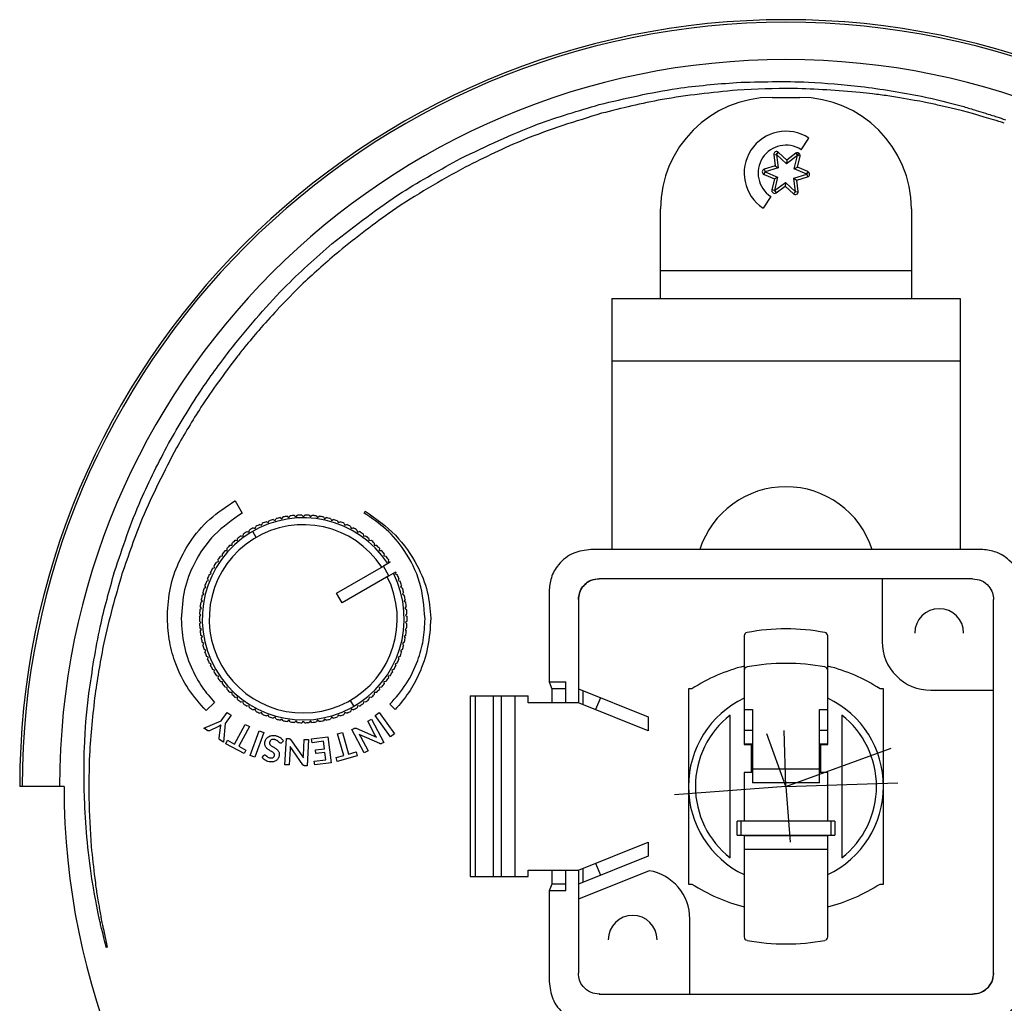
# Model space of a CAD drawing. Header units: millimetres. Extents: x 26 to 273, y 236 to 343.
# Tile 2 of 6: x 26 to 97, y 272 to 343. Entities that reach past the tile are written whole.
import ezdxf

# ---------------------------------------------------------------- set-up
doc = ezdxf.new("R2010")
doc.units = ezdxf.units.MM
doc.header["$PDSIZE"] = -1

msp = doc.modelspace()

# ---------------------------------------------------------------- linework, layer by layer
at = {"color": 7, "linetype": 'Continuous', "lineweight": 25}
for p, q in [((80.044, 337.282), (82.044, 337.282)), ((82.138, 333.531), (82.685, 334.368)), ((80.168, 333.171), (80.367, 333.195)), ((80.168, 333.171), (80.265, 332.366)), ((80.367, 333.195), (80.476, 333.363)), ((80.504, 333.341), (80.367, 333.195)), ((80.367, 333.195), (80.483, 332.223)), ((81.081, 332.525), (80.367, 333.195)), ((81.095, 332.786), (80.504, 333.341)), ((81.864, 333.112), (81.081, 332.525)), ((81.745, 333.273), (81.095, 332.786)), ((81.642, 332.159), (81.864, 333.112)), ((81.745, 333.273), (81.864, 333.112)), ((81.864, 333.112), (81.974, 333.28)), ((82.059, 333.067), (81.864, 333.112)), ((81.875, 332.277), (82.059, 333.067)), ((80.265, 332.366), (79.488, 332.131)), ((80.483, 332.223), (79.546, 331.939)), ((80.265, 332.366), (80.483, 332.223)), ((81.095, 332.786), (81.081, 332.525)), ((81.642, 332.159), (81.875, 332.277)), ((82.62, 331.958), (81.875, 332.277)), ((79.468, 331.755), (79.546, 331.939)), ((79.468, 331.755), (80.214, 331.436)), ((79.488, 332.131), (79.546, 331.939)), ((79.546, 331.939), (80.447, 331.554)), ((80.214, 331.436), (80.447, 331.554)), ((80.447, 331.554), (80.224, 330.601)), ((81.605, 331.49), (82.542, 331.774)), ((81.721, 330.518), (81.605, 331.49)), ((81.605, 331.49), (81.823, 331.348)), ((82.542, 331.774), (81.642, 332.159)), ((81.823, 331.348), (82.6, 331.583)), ((82.542, 331.774), (82.62, 331.958)), ((82.542, 331.774), (82.651, 331.942)), ((82.542, 331.774), (82.6, 331.583)), ((80.214, 331.436), (80.029, 330.647)), ((80.224, 330.601), (81.007, 331.188)), ((80.344, 330.441), (80.993, 330.927)), ((81.007, 331.188), (80.993, 330.927)), ((80.993, 330.927), (81.585, 330.372)), ((81.007, 331.188), (81.721, 330.518)), ((81.92, 330.542), (81.823, 331.348)), ((79.95, 330.182), (79.403, 329.345)), ((80.224, 330.601), (80.029, 330.647)), ((80.224, 330.601), (80.344, 330.441)), ((81.721, 330.518), (81.585, 330.372)), ((81.721, 330.518), (81.92, 330.542)), ((72.044, 322.857), (72.044, 329.282)), ((90.044, 329.282), (90.044, 322.857)), ((72.044, 324.857), (90.044, 324.857)), ((68.544, 322.857), (93.544, 322.857)), ((68.544, 322.857), (68.544, 304.857)), ((93.544, 322.857), (93.544, 304.857)), ((44.511, 322.031), (44.513, 322.029)), ((41.086, 319.08), (41.075, 319.088)), ((42.206, 319.382), (42.137, 319.297)), ((42.209, 319.385), (42.206, 319.382)), ((41.629, 318.656), (41.628, 318.657)), ((93.544, 318.357), (68.544, 318.357)), ((41.487, 308.333), (41.502, 308.341)), ((41.502, 308.341), (42.008, 307.467)), ((50.761, 307.471), (50.837, 307.604)), ((43.407, 306.587), (43.46, 306.725)), ((43.748, 306.841), (43.882, 306.779)), ((43.882, 306.779), (43.945, 306.913)), ((44.241, 307.009), (44.37, 306.937)), ((44.37, 306.937), (44.441, 307.067)), ((44.743, 307.142), (44.867, 307.062)), ((44.867, 307.062), (44.948, 307.185)), ((45.254, 307.24), (45.372, 307.151)), ((45.372, 307.151), (45.461, 307.269)), ((45.77, 307.301), (45.882, 307.204)), ((45.882, 307.204), (45.979, 307.316)), ((46.29, 307.327), (46.394, 307.222)), ((46.394, 307.222), (46.499, 307.327)), ((46.81, 307.316), (46.907, 307.205)), ((46.907, 307.205), (47.018, 307.302)), ((47.327, 307.269), (47.416, 307.151)), ((47.416, 307.151), (47.534, 307.24)), ((47.841, 307.186), (47.921, 307.062)), ((47.921, 307.062), (48.045, 307.143)), ((48.347, 307.067), (48.419, 306.938)), ((48.419, 306.938), (48.548, 307.01)), ((48.844, 306.914), (48.906, 306.78)), ((48.906, 306.78), (49.04, 306.842)), ((49.329, 306.726), (49.382, 306.588)), ((42.358, 306.139), (42.502, 306.105)), ((42.502, 306.105), (42.536, 306.249)), ((43.02, 305.722), (42.769, 306.155)), ((42.805, 306.405), (42.946, 306.362)), ((42.946, 306.362), (42.989, 306.503)), ((43.269, 306.64), (43.407, 306.587)), ((49.382, 306.588), (49.52, 306.641)), ((49.799, 306.505), (49.843, 306.363)), ((49.843, 306.363), (49.984, 306.407)), ((50.253, 306.251), (50.287, 306.107)), ((50.287, 306.107), (50.431, 306.14)), ((41.293, 305.16), (41.295, 305.308)), ((41.526, 305.516), (41.673, 305.503)), ((41.673, 305.503), (41.686, 305.65)), ((41.931, 305.842), (42.077, 305.819)), ((42.077, 305.819), (42.1, 305.965)), ((50.689, 305.966), (50.712, 305.821)), ((50.712, 305.821), (50.858, 305.844)), ((51.103, 305.652), (51.116, 305.505)), ((51.116, 305.505), (51.263, 305.518)), ((51.494, 305.31), (51.497, 305.162)), ((40.789, 304.783), (40.937, 304.791)), ((40.937, 304.791), (40.929, 304.938)), ((41.145, 305.162), (41.293, 305.16)), ((51.497, 305.162), (51.645, 305.165)), ((51.861, 304.941), (51.853, 304.793)), ((51.853, 304.793), (52.001, 304.786)), ((95.044, 304.857), (67.044, 304.857)), ((40.161, 303.955), (40.306, 303.983)), ((40.306, 303.983), (40.278, 304.128)), ((40.46, 304.38), (40.607, 304.398)), ((40.607, 304.398), (40.589, 304.545)), ((52.638, 303.945), (52.147, 303.661)), ((52.201, 304.547), (52.183, 304.401)), ((52.183, 304.401), (52.329, 304.383)), ((52.512, 304.131), (52.484, 303.986)), ((52.484, 303.986), (52.629, 303.958)), ((52.638, 303.945), (52.629, 303.958)), ((39.794, 303.096), (39.746, 303.236)), ((39.892, 303.51), (40.034, 303.549)), ((40.034, 303.549), (39.996, 303.691)), ((48.794, 301.724), (52.161, 303.669)), ((52.547, 302.969), (52.147, 303.661)), ((52.161, 303.669), (52.161, 303.669)), ((52.547, 302.968), (53.038, 303.252)), ((53.045, 303.238), (52.997, 303.099)), ((53.045, 303.238), (53.038, 303.252)), ((39.449, 302.57), (39.585, 302.627)), ((39.585, 302.627), (39.527, 302.763)), ((39.654, 303.048), (39.794, 303.096)), ((52.547, 302.969), (49.194, 301.032)), ((52.997, 303.099), (53.136, 303.051)), ((53.263, 302.766), (53.205, 302.63)), ((53.205, 302.63), (53.341, 302.573)), ((94.444, 302.757), (67.644, 302.757)), ((87.944, 302.757), (87.944, 298.257)), ((94.407, 302.719), (94.444, 302.757)), ((39.269, 301.653), (39.193, 301.779)), ((39.278, 302.079), (39.41, 302.146)), ((39.41, 302.146), (39.343, 302.277)), ((53.448, 302.28), (53.381, 302.149)), ((53.381, 302.149), (53.512, 302.082)), ((53.598, 301.783), (53.522, 301.656)), ((64.044, 301.857), (64.044, 295.357)), ((39.041, 301.067), (39.162, 301.151)), ((39.162, 301.151), (39.078, 301.272)), ((39.142, 301.577), (39.269, 301.653)), ((49.194, 301.032), (48.794, 301.724)), ((53.522, 301.656), (53.649, 301.58)), ((53.713, 301.276), (53.629, 301.155)), ((53.629, 301.155), (53.75, 301.07)), ((66.144, 301.257), (66.144, 293.857)), ((95.944, 301.257), (95.907, 301.219)), ((95.944, 274.457), (95.944, 301.257)), ((38.976, 300.551), (39.091, 300.644)), ((39.091, 300.644), (38.998, 300.758)), ((53.793, 300.762), (53.7, 300.647)), ((53.7, 300.647), (53.815, 300.554)), ((38.947, 300.031), (39.055, 300.132)), ((39.056, 299.62), (38.948, 299.72)), ((39.055, 300.132), (38.955, 300.24)), ((53.837, 300.244), (53.736, 300.136)), ((53.736, 300.136), (53.844, 300.035)), ((53.844, 299.724), (53.736, 299.623)), ((38.955, 299.512), (39.056, 299.62)), ((39.091, 299.108), (38.977, 299.201)), ((38.999, 298.993), (39.091, 299.108)), ((53.815, 299.204), (53.701, 299.111)), ((53.701, 299.111), (53.794, 298.997)), ((53.736, 299.623), (53.837, 299.515)), ((39.163, 298.601), (39.042, 298.685)), ((39.078, 298.479), (39.163, 298.601)), ((53.75, 298.689), (53.629, 298.604)), ((53.629, 298.604), (53.714, 298.483)), ((78.044, 298.651), (78.044, 290.857)), ((84.044, 290.857), (84.044, 298.651)), ((39.27, 298.099), (39.143, 298.175)), ((39.194, 297.972), (39.27, 298.099)), ((39.411, 297.606), (39.279, 297.673)), ((39.344, 297.475), (39.411, 297.606)), ((53.513, 297.677), (53.382, 297.609)), ((53.382, 297.609), (53.449, 297.478)), ((53.649, 298.178), (53.523, 298.102)), ((53.523, 298.102), (53.599, 297.976)), ((39.586, 297.125), (39.45, 297.182)), ((39.529, 296.989), (39.586, 297.125)), ((53.342, 297.185), (53.206, 297.128)), ((53.206, 297.128), (53.264, 296.992)), ((39.795, 296.656), (39.655, 296.704)), ((39.747, 296.517), (39.795, 296.656)), ((40.036, 296.204), (39.893, 296.242)), ((39.998, 296.061), (40.036, 296.204)), ((52.9, 296.245), (52.757, 296.207)), ((52.757, 296.207), (52.796, 296.064)), ((53.138, 296.707), (52.998, 296.659)), ((52.998, 296.659), (53.046, 296.52)), ((40.308, 295.769), (40.163, 295.797)), ((40.279, 295.624), (40.308, 295.769)), ((52.631, 295.8), (52.486, 295.772)), ((52.486, 295.772), (52.514, 295.627)), ((40.609, 295.354), (40.462, 295.372)), ((40.591, 295.208), (40.609, 295.354)), ((40.939, 294.962), (40.791, 294.969)), ((40.931, 294.814), (40.939, 294.962)), ((52.003, 294.972), (51.855, 294.964)), ((51.855, 294.964), (51.863, 294.817)), ((52.331, 295.375), (52.185, 295.357)), ((52.185, 295.357), (52.203, 295.21)), ((64.044, 295.357), (65.244, 295.356)), ((64.044, 295.357), (64.242, 294.857)), ((65.244, 294.857), (64.242, 294.857)), ((64.242, 294.857), (64.242, 293.857)), ((65.244, 293.857), (65.244, 295.356)), ((66.144, 294.857), (71.144, 292.857)), ((66.459, 294.731), (66.459, 293.731)), ((74.294, 294.857), (74.044, 294.857)), ((74.044, 294.857), (74.044, 280.857)), ((88.044, 294.857), (87.794, 294.857)), ((88.044, 280.857), (88.044, 294.857)), ((91.444, 294.757), (95.944, 294.757)), ((41.295, 294.593), (41.147, 294.59)), ((41.298, 294.445), (41.295, 294.593)), ((41.676, 294.25), (41.529, 294.237)), ((41.689, 294.103), (41.676, 294.25)), ((49.772, 294.033), (50.022, 293.6)), ((51.118, 294.252), (51.105, 294.105)), ((51.265, 294.239), (51.118, 294.252)), ((51.499, 294.595), (51.497, 294.448)), ((51.647, 294.593), (51.499, 294.595)), ((58.372, 294.357), (58.372, 281.407)), ((58.372, 294.357), (62.537, 294.357)), ((58.736, 294.357), (58.736, 281.407)), ((60.043, 281.407), (60.043, 294.357)), ((60.619, 281.407), (60.619, 294.357)), ((61.618, 281.407), (61.618, 294.357)), ((62.537, 293.857), (62.537, 294.357)), ((67.737, 294.22), (67.363, 293.369)), ((40.038, 293.871), (39.432, 293.294)), ((42.08, 293.935), (41.934, 293.911)), ((42.103, 293.789), (42.08, 293.935)), ((42.505, 293.648), (42.361, 293.615)), ((42.538, 293.504), (42.505, 293.648)), ((42.949, 293.392), (42.808, 293.348)), ((42.992, 293.25), (42.949, 293.392)), ((49.845, 293.393), (49.802, 293.252)), ((49.987, 293.35), (49.845, 293.393)), ((50.289, 293.65), (50.256, 293.506)), ((50.433, 293.616), (50.289, 293.65)), ((50.714, 293.936), (50.691, 293.791)), ((50.86, 293.913), (50.714, 293.936)), ((52.999, 293.38), (52.622, 293.753)), ((66.191, 293.857), (62.537, 293.857)), ((71.144, 291.857), (66.144, 293.857)), ((66.191, 293.838), (66.191, 293.857)), ((78.044, 293.387), (78.644, 293.387)), ((78.644, 293.387), (78.644, 288.115)), ((83.444, 293.387), (84.044, 293.387)), ((83.444, 288.115), (83.444, 293.387)), ((40.499, 292.572), (40.93, 293.166)), ((41.214, 292.959), (40.783, 292.366)), ((40.93, 293.166), (41.214, 292.959)), ((43.41, 293.167), (43.272, 293.114)), ((43.463, 293.029), (43.41, 293.167)), ((43.885, 292.975), (43.751, 292.913)), ((43.948, 292.841), (43.885, 292.975)), ((44.373, 292.817), (44.244, 292.745)), ((44.445, 292.688), (44.373, 292.817)), ((44.87, 292.693), (44.746, 292.612)), ((44.951, 292.569), (44.87, 292.693)), ((45.375, 292.604), (45.257, 292.515)), ((45.464, 292.486), (45.375, 292.604)), ((47.42, 292.604), (47.331, 292.486)), ((47.538, 292.516), (47.42, 292.604)), ((47.925, 292.694), (47.844, 292.57)), ((48.048, 292.613), (47.925, 292.694)), ((48.422, 292.818), (48.35, 292.688)), ((48.551, 292.746), (48.422, 292.818)), ((48.909, 292.976), (48.847, 292.842)), ((49.043, 292.914), (48.909, 292.976)), ((49.385, 293.168), (49.332, 293.03)), ((49.523, 293.115), (49.385, 293.168)), ((51.022, 292.54), (51.295, 292.685)), ((51.295, 292.685), (52.181, 291.018)), ((51.553, 292.946), (51.839, 293.153)), ((52.663, 291.419), (51.553, 292.946)), ((51.839, 293.153), (52.948, 291.626)), ((71.144, 292.857), (71.144, 291.857)), ((77.044, 282.733), (77.044, 292.98)), ((85.044, 292.98), (85.044, 282.733)), ((39.265, 292.042), (40.499, 292.572)), ((39.517, 291.86), (39.265, 292.042)), ((40.305, 292.163), (39.657, 291.855)), ((40.362, 291.342), (40.453, 292.056)), ((40.783, 292.366), (40.662, 291.028)), ((41.466, 290.899), (42.217, 292.311)), ((42.527, 292.146), (41.776, 290.735)), ((42.217, 292.311), (42.527, 292.146)), ((45.885, 292.551), (45.774, 292.454)), ((45.982, 292.439), (45.885, 292.551)), ((46.397, 292.533), (46.293, 292.428)), ((46.502, 292.428), (46.397, 292.533)), ((46.91, 292.551), (46.813, 292.439)), ((47.021, 292.454), (46.91, 292.551)), ((49.889, 291.937), (50.049, 292.022)), ((50.775, 290.271), (49.889, 291.937)), ((50.186, 292.027), (51.647, 291.38)), ((51.566, 291.516), (51.022, 292.54)), ((78.044, 291.887), (78.644, 291.887)), ((83.444, 291.887), (84.044, 291.887)), ((40.662, 291.028), (40.411, 291.21)), ((42.597, 290.069), (43.243, 291.842)), ((43.574, 291.722), (42.928, 289.948)), ((43.243, 291.842), (43.574, 291.722)), ((45.084, 289.417), (45.183, 291.302)), ((45.183, 291.302), (45.364, 291.292)), ((45.484, 291.226), (46.403, 289.919)), ((46.404, 290.077), (46.465, 291.235)), ((46.465, 291.235), (46.773, 291.218)), ((46.773, 291.218), (46.675, 289.334)), ((46.991, 291.27), (48.173, 291.415)), ((47.025, 290.991), (46.991, 291.27)), ((48.173, 291.415), (48.403, 289.542)), ((48.867, 291.621), (49.204, 291.718)), ((49.308, 290.084), (48.867, 291.621)), ((49.204, 291.718), (49.645, 290.181)), ((51.888, 290.926), (50.421, 291.576)), ((50.509, 291.429), (51.048, 290.416)), ((52.948, 291.626), (52.663, 291.419)), ((40.829, 290.911), (40.965, 291.166)), ((42.145, 290.212), (40.829, 290.911)), ((40.965, 291.166), (41.466, 290.899)), ((41.776, 290.735), (42.28, 290.467)), ((42.28, 290.467), (42.145, 290.212)), ((44.97, 291.128), (44.836, 290.984)), ((45.453, 290.547), (45.393, 289.401)), ((46.377, 289.405), (45.453, 290.718)), ((47.856, 291.093), (47.025, 290.991)), ((47.267, 290.483), (47.921, 290.564)), ((47.299, 290.215), (47.267, 290.483)), ((47.921, 290.564), (47.856, 291.093)), ((52.181, 291.018), (52.019, 290.932)), ((78.044, 290.907), (78.644, 290.907)), ((78.044, 290.857), (78.644, 290.857)), ((78.544, 290.857), (78.544, 288.857)), ((83.444, 290.907), (84.044, 290.907)), ((83.444, 290.857), (84.044, 290.857)), ((83.544, 288.857), (83.544, 290.857)), ((42.928, 289.948), (42.597, 290.069)), ((43.448, 289.935), (43.567, 290.08)), ((47.187, 289.674), (48.018, 289.776)), ((47.954, 290.295), (47.299, 290.215)), ((48.018, 289.776), (47.954, 290.295)), ((48.762, 289.928), (49.308, 290.084)), ((48.841, 289.65), (48.762, 289.928)), ((50.273, 290.061), (48.841, 289.65)), ((49.645, 290.181), (50.194, 290.338)), ((50.194, 290.338), (50.273, 290.061)), ((51.048, 290.416), (50.775, 290.271)), ((45.393, 289.401), (45.084, 289.417)), ((46.675, 289.334), (46.491, 289.343)), ((47.221, 289.397), (47.187, 289.674)), ((48.403, 289.542), (47.221, 289.397)), ((78.644, 289.115), (83.444, 289.115)), ((78.644, 288.857), (78.044, 288.857)), ((78.044, 288.857), (78.044, 285.357)), ((84.044, 288.857), (83.444, 288.857)), ((84.044, 285.357), (84.044, 288.857)), ((29.226, 287.857), (26.044, 287.857)), ((83.444, 288.115), (78.644, 288.115)), ((77.544, 284.357), (77.544, 285.357)), ((84.544, 285.357), (77.544, 285.357)), ((77.794, 285.357), (77.794, 284.357)), ((84.294, 284.357), (84.294, 285.357)), ((84.544, 285.357), (84.544, 284.357)), ((77.544, 284.357), (84.544, 284.357)), ((78.044, 284.357), (78.044, 277.063)), ((84.044, 284.307), (78.044, 284.307)), ((84.044, 277.063), (84.044, 284.357)), ((66.144, 281.857), (71.144, 283.857)), ((71.144, 283.857), (71.144, 282.857)), ((71.144, 282.857), (66.144, 280.857)), ((84.044, 283.327), (78.044, 283.327)), ((58.372, 281.407), (62.537, 281.407)), ((62.537, 281.407), (62.537, 281.857)), ((62.537, 281.857), (66.191, 281.857)), ((64.242, 281.857), (64.242, 280.857)), ((65.244, 280.357), (65.244, 281.857)), ((66.144, 281.857), (66.144, 274.457)), ((71.218, 281.809), (66.144, 279.78)), ((66.191, 281.857), (66.191, 281.875)), ((66.459, 281.983), (66.459, 280.983)), ((64.242, 280.857), (64.044, 280.357)), ((65.244, 280.857), (64.242, 280.857)), ((74.044, 280.857), (74.294, 280.857)), ((87.794, 280.857), (88.044, 280.857)), ((65.244, 280.357), (64.044, 280.357)), ((64.044, 280.357), (64.044, 273.857)), ((74.144, 272.957), (74.144, 278.357)), ((32.052, 277.607), (32.329, 276.322)), ((32.329, 276.322), (32.255, 276.306)), ((66.144, 274.457), (66.182, 274.494)), ((67.681, 272.994), (67.644, 272.957)), ((67.644, 272.957), (94.444, 272.957))]:
    msp.add_line(p, q, dxfattribs=at)
at = {"color": 7, "linetype": 'Continuous'}
for q in [(79.672, 291.628), (80.916, 291.868), (88.586, 290.602), (73.041, 287.252), (89.066, 288.113), (81.346, 283.855)]:
    msp.add_line((81.044, 287.857), q, dxfattribs=at)
at = {"color": 7, "linetype": 'Continuous', "lineweight": 25, "flags": 128}
for points in [[(90.262, 337.072), (89.213, 337.252), (88.368, 337.397)], [(93.727, 336.317), (92.799, 336.531), (92.048, 336.705)], [(95.279, 335.87), (94.423, 336.117), (93.727, 336.317)], [(30.8, 292.523), (30.917, 293.634), (31.011, 294.526)], [(30.687, 290.581), (30.75, 291.657), (30.8, 292.523)], [(67.363, 282.344), (67.61, 281.767), (67.737, 281.494)], [(31.777, 278.281), (31.684, 278.738), (31.606, 279.128)]]:
    msp.add_lwpolyline(points, dxfattribs=at)
at = {"color": 7, "linetype": 'Continuous', "lineweight": 25}
for centre, radius, start, end in [((81.044, 287.857), 55, 0, 180), ((81.044, 287.857), 54.821, 0, 180), ((81.044, 287.857), 52.139, 0, 180), ((80.044, 329.282), 8, 90, 180), ((82.044, 329.282), 8, 0, 90), ((81.044, 331.857), 3, 56.84238, 236.84238), ((81.044, 331.857), 2, 56.84238, 236.84238), ((80.367, 333.195), 0.2, 46.84238, 186.84238), ((81.864, 333.112), 0.2, 346.84238, 126.84238), ((79.546, 331.939), 0.2, 106.84238, 246.84238), ((82.542, 331.774), 0.2, 286.84238, 66.84238), ((80.224, 330.601), 0.2, 166.84238, 306.84238), ((81.721, 330.518), 0.2, 226.84238, 6.84238), ((81.044, 302.857), 6.5, 17.92021, 162.07979), ((46.396, 299.878), 7.25, 33.17137, 26.84587), ((46.396, 299.878), 7.45, 110.8162, 113.20933), ((46.396, 299.878), 7.45, 106.8162, 109.20933), ((46.396, 299.878), 7.45, 102.8162, 105.20933), ((46.396, 299.878), 7.45, 98.8162, 101.20933), ((46.396, 299.878), 7.45, 94.8162, 97.20933), ((46.396, 299.878), 7.45, 90.8162, 93.20933), ((46.396, 299.878), 7.45, 86.8162, 89.20933), ((46.396, 299.878), 7.45, 82.8162, 85.20933), ((46.396, 299.878), 7.45, 78.8162, 81.20933), ((46.396, 299.878), 7.45, 74.8162, 77.20933), ((46.396, 299.878), 7.45, 70.8162, 73.20933), ((46.396, 299.878), 7.45, 66.8162, 69.20933), ((46.396, 299.878), 6.75, 33.41006, 26.61547), ((46.396, 299.878), 7.45, 122.8162, 125.20933), ((46.396, 299.878), 7.45, 118.8162, 121.20933), ((46.396, 299.878), 7.45, 114.8162, 117.20933), ((46.396, 299.878), 7.45, 62.8162, 65.20933), ((46.396, 299.878), 7.45, 58.8162, 61.20933), ((46.396, 299.878), 7.45, 54.8162, 57.20933), ((46.396, 299.878), 7.45, 130.8162, 133.20933), ((46.396, 299.878), 7.45, 126.8162, 129.20933), ((46.396, 299.878), 7.45, 50.8162, 53.20933), ((46.396, 299.878), 7.45, 46.8162, 49.20933), ((46.396, 299.878), 7.45, 138.8162, 141.20933), ((46.396, 299.878), 7.45, 134.8162, 137.20933), ((46.396, 299.878), 7.45, 42.8162, 45.20933), ((46.396, 299.878), 7.45, 38.8162, 41.20933), ((46.396, 299.878), 7.45, 146.8162, 149.20933), ((46.396, 299.878), 7.45, 142.8162, 145.20933), ((46.396, 299.878), 7.45, 34.8162, 37.20933), ((46.396, 299.878), 7.45, 150.8162, 153.20933), ((46.396, 299.878), 7.45, 158.8162, 161.20933), ((46.396, 299.878), 7.45, 154.8162, 157.20933), ((46.396, 299.878), 7.45, 22.8162, 25.20933), ((46.396, 299.878), 7.45, 18.8162, 21.20933), ((46.396, 299.878), 7.45, 162.8162, 165.20933), ((46.396, 299.878), 7.45, 14.8162, 17.20933), ((46.396, 299.878), 7.45, 170.8162, 173.20933), ((46.396, 299.878), 7.45, 166.8162, 169.20933), ((46.396, 299.878), 7.45, 10.8162, 13.20933), ((46.396, 299.878), 7.45, 6.8162, 9.20933), ((46.396, 299.878), 7.45, 174.8162, 177.20933), ((46.396, 299.878), 7.45, 2.8162, 5.20933), ((92.044, 298.857), 1.75, 0, 180), ((46.396, 299.878), 7.45, 178.8162, 181.20933), ((46.396, 299.878), 7.45, 358.8162, 1.20933), ((46.396, 299.878), 7.45, 182.8162, 185.20933), ((46.396, 299.878), 7.45, 186.8162, 189.20933), ((46.396, 299.878), 7.45, 350.8162, 353.20933), ((46.396, 299.878), 7.45, 354.8162, 357.20933), ((81.044, 284.007), 15.15, 79.3643, 100.6357), ((46.396, 299.878), 7.45, 190.8162, 193.20933), ((46.396, 299.878), 7.45, 346.8162, 349.20933), ((78.294, 298.651), 0.25, 100.6357, 180), ((83.794, 298.651), 0.25, 0, 79.3643), ((91.444, 298.257), 3.5, 180, 270), ((46.396, 299.878), 7.45, 194.8162, 197.20933), ((46.396, 299.878), 7.45, 342.8162, 345.20933), ((46.396, 299.878), 7.45, 198.8162, 201.20933), ((46.396, 299.878), 7.45, 202.8162, 205.20933), ((46.396, 299.878), 7.45, 334.8162, 337.20933), ((46.396, 299.878), 7.45, 338.8162, 341.20933), ((46.396, 299.878), 7.45, 206.8162, 209.20933), ((46.396, 299.878), 7.45, 330.8162, 333.20933), ((81.044, 284.466), 12.391, 104.01161, 123.00872), ((78.294, 296.181), 0.25, 100.6357, 180), ((81.044, 281.537), 15.15, 79.3643, 100.6357), ((83.794, 296.181), 0.25, 0, 79.3643), ((81.044, 284.466), 12.391, 56.99128, 75.98839), ((46.396, 299.878), 7.45, 210.8162, 213.20933), ((46.396, 299.878), 7.45, 214.8162, 217.20933), ((46.396, 299.878), 7.45, 322.8162, 325.20933), ((46.396, 299.878), 7.45, 326.8162, 329.20933), ((46.396, 299.878), 7.45, 218.8162, 221.20933), ((46.396, 299.878), 7.45, 222.8162, 225.20933), ((46.396, 299.878), 7.45, 314.8162, 317.20933), ((46.396, 299.878), 7.45, 318.8162, 321.20933), ((46.396, 299.878), 7.45, 226.8162, 229.20933), ((46.396, 299.878), 7.45, 230.8162, 233.20933), ((46.396, 299.878), 7.45, 306.8162, 309.20933), ((46.396, 299.878), 7.45, 310.8162, 313.20933), ((81.044, 287.857), 7, 115.37693, 244.62307), ((81.044, 287.857), 7, 295.37693, 64.62307), ((46.396, 299.878), 7.45, 234.8162, 237.20933), ((46.396, 299.878), 7.45, 238.8162, 241.20933), ((46.396, 299.878), 7.45, 298.8162, 301.20933), ((46.396, 299.878), 7.45, 302.8162, 305.20933), ((46.396, 299.878), 7.45, 242.8162, 245.20933), ((46.396, 299.878), 7.45, 246.8162, 249.20933), ((46.396, 299.878), 7.45, 250.8162, 253.20933), ((46.396, 299.878), 7.45, 254.8162, 257.20933), ((46.396, 299.878), 7.45, 282.8162, 285.20933), ((46.396, 299.878), 7.45, 286.8162, 289.20933), ((46.396, 299.878), 7.45, 290.8162, 293.20933), ((46.396, 299.878), 7.45, 294.8162, 297.20933), ((81.044, 287.857), 6.5, 127.97987, 232.02013), ((81.044, 287.857), 6.5, 307.97987, 52.02013), ((46.396, 299.878), 7.45, 258.8162, 261.20933), ((46.396, 299.878), 7.45, 262.8162, 265.20933), ((46.396, 299.878), 7.45, 266.8162, 269.20933), ((46.396, 299.878), 7.45, 270.8162, 273.20933), ((46.396, 299.878), 7.45, 274.8162, 277.20933), ((46.396, 299.878), 7.45, 278.8162, 281.20933), ((81.044, 287.857), 51.818, 180, 0), ((70.644, 278.357), 3.5, 0, 80.55956), ((81.044, 291.247), 12.391, 236.99128, 255.98839), ((81.044, 291.247), 12.391, 284.01161, 303.00872), ((70.044, 276.857), 1.75, 360, 180), ((78.294, 277.063), 0.25, 180, 259.3643), ((83.794, 277.063), 0.25, 280.6357, 0), ((81.044, 291.707), 15.15, 259.3643, 280.6357)]:
    msp.add_arc(centre, radius, start, end, dxfattribs=at)
for points, knots in [([(67.643, 336.768), (69.496, 337.208), (72.744, 337.979), (76.069, 338.242), (77.495, 338.355)], [0, 0, 0, 0, 0.57091, 1, 1, 1, 1]), ([(77.495, 338.355), (79.215, 338.406), (82.194, 338.494), (85.157, 338.199), (86.41, 338.075)], [0, 0, 0, 0, 0.577482, 1, 1, 1, 1]), ([(86.371, 337.633), (84.772, 337.764), (81.829, 338.007), (78.881, 337.866), (77.534, 337.802)], [0, 0, 0, 0, 0.543388, 1, 1, 1, 1]), ([(86.41, 338.075), (87.871, 337.869), (90.363, 337.519), (92.798, 336.886), (93.806, 336.625)], [0, 0, 0, 0, 0.586137, 1, 1, 1, 1]), ([(77.534, 337.802), (75.732, 337.624), (72.452, 337.3), (69.255, 336.501), (67.815, 336.141)], [0, 0, 0, 0, 0.549396, 1, 1, 1, 1]), ([(88.368, 337.397), (87.999, 337.442), (87.334, 337.525), (86.668, 337.599), (86.371, 337.633)], [0, 0, 0, 0, 0.554584, 1, 1, 1, 1]), ([(57.686, 332.899), (59.509, 333.775), (62.73, 335.322), (66.156, 336.331), (67.643, 336.768)], [0, 0, 0, 0, 0.566093, 1, 1, 1, 1]), ([(92.048, 336.705), (91.72, 336.783), (91.129, 336.924), (90.529, 337.026), (90.262, 337.072)], [0, 0, 0, 0, 0.5534243, 1, 1, 1, 1]), ([(93.806, 336.625), (94.101, 336.533), (94.619, 336.373), (95.136, 336.213), (95.36, 336.144)], [0, 0, 0, 0, 0.56848, 1, 1, 1, 1]), ([(67.815, 336.141), (65.947, 335.568), (62.577, 334.534), (59.417, 332.974), (58.009, 332.279)], [0, 0, 0, 0, 0.554071, 1, 1, 1, 1]), ([(96.716, 335.431), (96.455, 335.517), (95.979, 335.674), (95.496, 335.809), (95.279, 335.87)], [0, 0, 0, 0, 0.5504131, 1, 1, 1, 1]), ([(95.36, 336.144), (95.635, 336.062), (96.118, 335.918), (96.592, 335.747), (96.796, 335.673)], [0, 0, 0, 0, 0.569514, 1, 1, 1, 1]), ([(48.483, 326.809), (50.12, 328.084), (53.033, 330.351), (56.269, 332.123), (57.686, 332.899)], [0, 0, 0, 0, 0.56203, 1, 1, 1, 1]), ([(58.009, 332.279), (56.238, 331.284), (53.066, 329.501), (50.221, 327.236), (48.964, 326.235)], [0, 0, 0, 0, 0.558074, 1, 1, 1, 1]), ([(41.075, 319.088), (42.342, 320.632), (44.612, 323.4), (47.297, 325.764), (48.483, 326.809)], [0, 0, 0, 0, 0.557986, 1, 1, 1, 1]), ([(48.964, 326.235), (48.095, 325.487), (46.547, 324.154), (45.132, 322.679), (44.511, 322.031)], [0, 0, 0, 0, 0.560762, 1, 1, 1, 1]), ([(44.513, 322.029), (44.07, 321.545), (43.28, 320.683), (42.536, 319.781), (42.209, 319.385)], [0, 0, 0, 0, 0.561234, 1, 1, 1, 1]), ([(36.731, 312.46), (37.467, 313.73), (38.794, 316.02), (40.38, 318.137), (41.086, 319.08)], [0, 0, 0, 0, 0.554952, 1, 1, 1, 1]), ([(42.137, 319.297), (42.042, 319.178), (41.871, 318.965), (41.703, 318.75), (41.629, 318.656)], [0, 0, 0, 0, 0.560285, 1, 1, 1, 1]), ([(41.628, 318.657), (40.743, 317.476), (39.178, 315.385), (37.87, 313.126), (37.3, 312.144)], [0, 0, 0, 0, 0.565006, 1, 1, 1, 1]), ([(32.855, 303.265), (33.436, 305.004), (34.492, 308.169), (36.035, 311.127), (36.731, 312.46)], [0, 0, 0, 0, 0.549174, 1, 1, 1, 1]), ([(37.3, 312.144), (36.432, 310.475), (34.911, 307.551), (33.845, 304.434), (33.387, 303.096)], [0, 0, 0, 0, 0.570684, 1, 1, 1, 1]), ([(36.642, 299.891), (36.67, 300.551), (36.725, 301.85), (37.301, 303.706), (38.251, 305.473), (39.624, 307.108), (40.864, 307.923), (41.487, 308.333)], [0, 0, 0, 0, 0.193622, 0.381032, 0.565338, 0.781614, 1, 1, 1, 1]), ([(42.008, 307.467), (41.315, 306.984), (39.927, 306.018), (38.581, 304.036), (37.777, 301.957), (37.685, 300.587), (37.638, 299.891)], [0, 0, 0, 0, 0.275501, 0.55142, 0.772067, 1, 1, 1, 1]), ([(55.137, 299.891), (55.062, 300.773), (54.913, 302.507), (53.815, 304.68), (52.415, 306.364), (51.312, 307.101), (50.761, 307.471)], [0, 0, 0, 0, 0.28823, 0.566553, 0.783113, 1, 1, 1, 1]), ([(50.837, 307.604), (51.601, 307.068), (53.105, 306.014), (54.536, 303.92), (55.395, 301.866), (55.5, 300.558), (55.551, 299.924)], [0, 0, 0, 0, 0.29615, 0.582783, 0.797674, 1, 1, 1, 1]), ([(67.044, 304.857), (66.619, 304.804), (65.734, 304.694), (64.728, 303.882), (64.142, 302.873), (64.076, 302.187), (64.044, 301.857)], [0, 0, 0, 0, 0.270268, 0.562427, 0.78973, 1, 1, 1, 1]), ([(98.044, 301.857), (97.991, 302.282), (97.881, 303.167), (97.07, 304.173), (96.061, 304.759), (95.374, 304.825), (95.044, 304.857)], [0, 0, 0, 0, 0.2702675, 0.5624272, 0.78973, 1, 1, 1, 1]), ([(31.011, 294.526), (31.246, 296.13), (31.677, 299.083), (32.486, 301.954), (32.855, 303.265)], [0, 0, 0, 0, 0.5433432, 1, 1, 1, 1]), ([(33.387, 303.096), (32.913, 301.46), (32.092, 298.625), (31.644, 295.708), (31.454, 294.474)], [0, 0, 0, 0, 0.576725, 1, 1, 1, 1]), ([(67.644, 302.757), (67.432, 302.73), (66.989, 302.675), (66.486, 302.269), (66.193, 301.765), (66.16, 301.422), (66.144, 301.257)], [0, 0, 0, 0, 0.270268, 0.562427, 0.78973, 1, 1, 1, 1]), ([(66.144, 301.257), (66.171, 301.469), (66.226, 301.912), (66.631, 302.415), (67.136, 302.707), (67.479, 302.741), (67.644, 302.757)], [0, 0, 0, 0, 0.270268, 0.562427, 0.78973, 1, 1, 1, 1]), ([(94.444, 302.757), (94.657, 302.73), (95.099, 302.675), (95.602, 302.269), (95.895, 301.765), (95.928, 301.422), (95.944, 301.257)], [0, 0, 0, 0, 0.2702675, 0.5624272, 0.78973, 1, 1, 1, 1]), ([(39.432, 293.294), (38.986, 293.792), (38.089, 294.794), (37.252, 296.503), (36.749, 298.221), (36.678, 299.328), (36.642, 299.891)], [0, 0, 0, 0, 0.272157, 0.547838, 0.76999, 1, 1, 1, 1]), ([(37.638, 299.891), (37.677, 299.251), (37.755, 297.993), (38.339, 296.34), (39.101, 294.956), (39.726, 294.232), (40.038, 293.871)], [0, 0, 0, 0, 0.288548, 0.568206, 0.784759, 1, 1, 1, 1]), ([(52.622, 293.753), (53.032, 294.222), (53.854, 295.166), (54.613, 296.762), (55.061, 298.354), (55.112, 299.374), (55.137, 299.891)], [0, 0, 0, 0, 0.273984, 0.550569, 0.772143, 1, 1, 1, 1]), ([(55.551, 299.924), (55.507, 299.223), (55.422, 297.85), (54.809, 296.047), (54.001, 294.546), (53.332, 293.767), (52.999, 293.38)], [0, 0, 0, 0, 0.292101, 0.572261, 0.787289, 1, 1, 1, 1]), ([(31.454, 294.474), (31.288, 293.022), (31.005, 290.542), (31.011, 288.048), (31.013, 287.014)], [0, 0, 0, 0, 0.585536, 1, 1, 1, 1]), ([(40.408, 292.218), (40.39, 292.207), (40.356, 292.188), (40.321, 292.171), (40.305, 292.163)], [0, 0, 0, 0, 0.543372, 1, 1, 1, 1]), ([(40.499, 292.276), (40.482, 292.265), (40.453, 292.244), (40.422, 292.226), (40.408, 292.218)], [0, 0, 0, 0, 0.554933, 1, 1, 1, 1]), ([(40.453, 292.056), (40.456, 292.078), (40.462, 292.117), (40.47, 292.156), (40.473, 292.172)], [0, 0, 0, 0, 0.578085, 1, 1, 1, 1]), ([(40.473, 292.172), (40.478, 292.192), (40.485, 292.227), (40.495, 292.261), (40.499, 292.276)], [0, 0, 0, 0, 0.567769, 1, 1, 1, 1]), ([(50.049, 292.022), (50.062, 292.029), (50.083, 292.039), (50.107, 292.042), (50.116, 292.043)], [0, 0, 0, 0, 0.599967, 1, 1, 1, 1]), ([(50.116, 292.043), (50.129, 292.043), (50.153, 292.041), (50.175, 292.032), (50.186, 292.027)], [0, 0, 0, 0, 0.515144, 1, 1, 1, 1]), ([(39.591, 291.837), (39.576, 291.837), (39.549, 291.838), (39.527, 291.853), (39.517, 291.86)], [0, 0, 0, 0, 0.536926, 1, 1, 1, 1]), ([(39.657, 291.855), (39.645, 291.85), (39.624, 291.841), (39.601, 291.838), (39.591, 291.837)], [0, 0, 0, 0, 0.53822, 1, 1, 1, 1]), ([(40.366, 291.27), (40.363, 291.283), (40.359, 291.307), (40.361, 291.331), (40.362, 291.342)], [0, 0, 0, 0, 0.546247, 1, 1, 1, 1]), ([(40.411, 291.21), (40.399, 291.22), (40.379, 291.236), (40.369, 291.261), (40.366, 291.27)], [0, 0, 0, 0, 0.594568, 1, 1, 1, 1]), ([(43.647, 291.037), (43.659, 291.082), (43.68, 291.161), (43.722, 291.231), (43.74, 291.262)], [0, 0, 0, 0, 0.567671, 1, 1, 1, 1]), ([(43.74, 291.262), (43.766, 291.297), (43.813, 291.36), (43.877, 291.405), (43.905, 291.425)], [0, 0, 0, 0, 0.561146, 1, 1, 1, 1]), ([(43.905, 291.425), (43.945, 291.447), (44.017, 291.486), (44.097, 291.503), (44.134, 291.51)], [0, 0, 0, 0, 0.546842, 1, 1, 1, 1]), ([(44.104, 291.199), (44.087, 291.188), (44.053, 291.166), (44.006, 291.105), (43.99, 291.051), (43.981, 291.016)], [0, 0, 0, 0, 0.263639, 0.531004, 1, 1, 1, 1]), ([(44.346, 291.221), (44.295, 291.229), (44.212, 291.242), (44.134, 291.211), (44.104, 291.199)], [0, 0, 0, 0, 0.601228, 1, 1, 1, 1]), ([(44.134, 291.51), (44.184, 291.515), (44.279, 291.524), (44.372, 291.507), (44.415, 291.499)], [0, 0, 0, 0, 0.536404, 1, 1, 1, 1]), ([(44.504, 291.159), (44.478, 291.174), (44.427, 291.201), (44.372, 291.214), (44.346, 291.221)], [0, 0, 0, 0, 0.525631, 1, 1, 1, 1]), ([(44.415, 291.499), (44.448, 291.491), (44.506, 291.477), (44.561, 291.455), (44.585, 291.445)], [0, 0, 0, 0, 0.561436, 1, 1, 1, 1]), ([(44.585, 291.445), (44.615, 291.431), (44.668, 291.407), (44.718, 291.375), (44.739, 291.361)], [0, 0, 0, 0, 0.5636018, 1, 1, 1, 1]), ([(44.739, 291.361), (44.765, 291.342), (44.811, 291.31), (44.852, 291.27), (44.869, 291.253)], [0, 0, 0, 0, 0.5647292, 1, 1, 1, 1]), ([(44.869, 291.253), (44.89, 291.231), (44.927, 291.192), (44.957, 291.147), (44.97, 291.128)], [0, 0, 0, 0, 0.56755, 1, 1, 1, 1]), ([(45.364, 291.292), (45.379, 291.291), (45.402, 291.289), (45.424, 291.28), (45.433, 291.276)], [0, 0, 0, 0, 0.600311, 1, 1, 1, 1]), ([(45.433, 291.276), (45.443, 291.269), (45.463, 291.255), (45.477, 291.235), (45.484, 291.226)], [0, 0, 0, 0, 0.514872, 1, 1, 1, 1]), ([(50.421, 291.576), (50.431, 291.562), (50.447, 291.537), (50.463, 291.511), (50.469, 291.5)], [0, 0, 0, 0, 0.566289, 1, 1, 1, 1]), ([(50.469, 291.5), (50.477, 291.486), (50.491, 291.463), (50.504, 291.439), (50.509, 291.429)], [0, 0, 0, 0, 0.578365, 1, 1, 1, 1]), ([(51.603, 291.451), (51.595, 291.463), (51.583, 291.485), (51.571, 291.507), (51.566, 291.516)], [0, 0, 0, 0, 0.582952, 1, 1, 1, 1]), ([(51.647, 291.38), (51.639, 291.393), (51.623, 291.417), (51.609, 291.44), (51.603, 291.451)], [0, 0, 0, 0, 0.562446, 1, 1, 1, 1]), ([(30.694, 287.009), (30.677, 287.658), (30.647, 288.849), (30.675, 290.04), (30.687, 290.581)], [0, 0, 0, 0, 0.545703, 1, 1, 1, 1]), ([(43.642, 290.834), (43.637, 290.869), (43.629, 290.937), (43.641, 291.005), (43.647, 291.037)], [0, 0, 0, 0, 0.525607, 1, 1, 1, 1]), ([(43.71, 290.677), (43.693, 290.704), (43.663, 290.753), (43.648, 290.809), (43.642, 290.834)], [0, 0, 0, 0, 0.5496567, 1, 1, 1, 1]), ([(43.827, 290.556), (43.802, 290.576), (43.759, 290.612), (43.725, 290.657), (43.71, 290.677)], [0, 0, 0, 0, 0.563966, 1, 1, 1, 1]), ([(43.969, 290.459), (43.942, 290.476), (43.893, 290.506), (43.847, 290.541), (43.827, 290.556)], [0, 0, 0, 0, 0.559138, 1, 1, 1, 1]), ([(43.981, 291.016), (43.977, 290.991), (43.97, 290.948), (43.985, 290.907), (43.992, 290.89)], [0, 0, 0, 0, 0.587164, 1, 1, 1, 1]), ([(43.992, 290.89), (44.003, 290.87), (44.025, 290.833), (44.057, 290.805), (44.072, 290.792)], [0, 0, 0, 0, 0.540963, 1, 1, 1, 1]), ([(44.072, 290.792), (44.093, 290.776), (44.133, 290.745), (44.177, 290.721), (44.197, 290.71)], [0, 0, 0, 0, 0.539549, 1, 1, 1, 1]), ([(44.197, 290.71), (44.224, 290.696), (44.273, 290.67), (44.321, 290.642), (44.343, 290.63)], [0, 0, 0, 0, 0.554294, 1, 1, 1, 1]), ([(44.343, 290.63), (44.37, 290.613), (44.419, 290.584), (44.465, 290.55), (44.486, 290.536)], [0, 0, 0, 0, 0.557749, 1, 1, 1, 1]), ([(44.486, 290.536), (44.51, 290.515), (44.554, 290.479), (44.588, 290.433), (44.602, 290.413)], [0, 0, 0, 0, 0.561728, 1, 1, 1, 1]), ([(44.61, 291.076), (44.592, 291.092), (44.559, 291.123), (44.521, 291.148), (44.504, 291.159)], [0, 0, 0, 0, 0.534211, 1, 1, 1, 1]), ([(44.686, 290.999), (44.673, 291.013), (44.648, 291.039), (44.622, 291.064), (44.61, 291.076)], [0, 0, 0, 0, 0.526454, 1, 1, 1, 1]), ([(44.749, 290.959), (44.737, 290.963), (44.712, 290.972), (44.694, 290.99), (44.686, 290.999)], [0, 0, 0, 0, 0.512586, 1, 1, 1, 1]), ([(44.795, 290.961), (44.787, 290.959), (44.772, 290.955), (44.756, 290.957), (44.749, 290.959)], [0, 0, 0, 0, 0.551671, 1, 1, 1, 1]), ([(44.836, 290.984), (44.829, 290.979), (44.816, 290.969), (44.802, 290.964), (44.795, 290.961)], [0, 0, 0, 0, 0.557864, 1, 1, 1, 1]), ([(45.453, 290.718), (45.454, 290.701), (45.456, 290.671), (45.455, 290.641), (45.455, 290.628)], [0, 0, 0, 0, 0.565925, 1, 1, 1, 1]), ([(45.455, 290.628), (45.455, 290.612), (45.455, 290.585), (45.454, 290.558), (45.453, 290.547)], [0, 0, 0, 0, 0.577926, 1, 1, 1, 1]), ([(51.926, 290.913), (51.919, 290.915), (51.906, 290.919), (51.894, 290.924), (51.888, 290.926)], [0, 0, 0, 0, 0.516589, 1, 1, 1, 1]), ([(51.955, 290.909), (51.949, 290.909), (51.939, 290.909), (51.93, 290.911), (51.926, 290.913)], [0, 0, 0, 0, 0.540258, 1, 1, 1, 1]), ([(51.983, 290.915), (51.978, 290.913), (51.968, 290.91), (51.959, 290.909), (51.955, 290.909)], [0, 0, 0, 0, 0.577315, 1, 1, 1, 1]), ([(52.019, 290.932), (52.012, 290.928), (52, 290.922), (51.988, 290.917), (51.983, 290.915)], [0, 0, 0, 0, 0.609314, 1, 1, 1, 1]), ([(43.652, 289.742), (43.608, 289.774), (43.53, 289.828), (43.473, 289.903), (43.448, 289.935)], [0, 0, 0, 0, 0.571622, 1, 1, 1, 1]), ([(43.567, 290.08), (43.574, 290.088), (43.585, 290.102), (43.601, 290.109), (43.607, 290.112)], [0, 0, 0, 0, 0.605592, 1, 1, 1, 1]), ([(43.607, 290.112), (43.616, 290.114), (43.631, 290.118), (43.647, 290.116), (43.654, 290.114)], [0, 0, 0, 0, 0.537958, 1, 1, 1, 1]), ([(43.654, 290.114), (43.664, 290.111), (43.684, 290.103), (43.7, 290.089), (43.707, 290.082)], [0, 0, 0, 0, 0.508952, 1, 1, 1, 1]), ([(43.707, 290.082), (43.719, 290.071), (43.741, 290.051), (43.763, 290.032), (43.773, 290.022)], [0, 0, 0, 0, 0.525409, 1, 1, 1, 1]), ([(43.773, 290.022), (43.789, 290.009), (43.818, 289.986), (43.85, 289.966), (43.865, 289.957)], [0, 0, 0, 0, 0.5335103, 1, 1, 1, 1]), ([(43.865, 289.957), (43.888, 289.945), (43.93, 289.924), (43.977, 289.913), (43.998, 289.908)], [0, 0, 0, 0, 0.527545, 1, 1, 1, 1]), ([(44.115, 290.374), (44.088, 290.389), (44.039, 290.417), (43.991, 290.446), (43.969, 290.459)], [0, 0, 0, 0, 0.554095, 1, 1, 1, 1]), ([(43.998, 289.908), (44.024, 289.903), (44.066, 289.895), (44.109, 289.897), (44.126, 289.898)], [0, 0, 0, 0, 0.591088, 1, 1, 1, 1]), ([(44.24, 290.29), (44.218, 290.307), (44.178, 290.337), (44.135, 290.362), (44.115, 290.374)], [0, 0, 0, 0, 0.538272, 1, 1, 1, 1]), ([(44.126, 289.898), (44.146, 289.901), (44.181, 289.906), (44.213, 289.921), (44.226, 289.927)], [0, 0, 0, 0, 0.579624, 1, 1, 1, 1]), ([(44.226, 289.927), (44.241, 289.937), (44.268, 289.953), (44.288, 289.978), (44.296, 289.989)], [0, 0, 0, 0, 0.5629223, 1, 1, 1, 1]), ([(44.32, 290.196), (44.308, 290.215), (44.286, 290.25), (44.255, 290.277), (44.24, 290.29)], [0, 0, 0, 0, 0.537426, 1, 1, 1, 1]), ([(44.296, 289.989), (44.305, 290.005), (44.322, 290.033), (44.33, 290.065), (44.334, 290.079)], [0, 0, 0, 0, 0.5478694, 1, 1, 1, 1]), ([(44.334, 290.079), (44.337, 290.102), (44.343, 290.143), (44.327, 290.18), (44.32, 290.196)], [0, 0, 0, 0, 0.576701, 1, 1, 1, 1]), ([(44.577, 289.841), (44.553, 289.81), (44.509, 289.754), (44.45, 289.714), (44.424, 289.696)], [0, 0, 0, 0, 0.5556857, 1, 1, 1, 1]), ([(44.659, 290.029), (44.649, 289.992), (44.631, 289.925), (44.594, 289.867), (44.577, 289.841)], [0, 0, 0, 0, 0.555631, 1, 1, 1, 1]), ([(44.602, 290.413), (44.619, 290.385), (44.649, 290.334), (44.662, 290.275), (44.668, 290.249)], [0, 0, 0, 0, 0.5441472, 1, 1, 1, 1]), ([(44.668, 290.249), (44.672, 290.21), (44.68, 290.137), (44.666, 290.064), (44.659, 290.029)], [0, 0, 0, 0, 0.52145, 1, 1, 1, 1]), ([(46.402, 290.002), (46.402, 290.017), (46.402, 290.042), (46.403, 290.067), (46.404, 290.077)], [0, 0, 0, 0, 0.583373, 1, 1, 1, 1]), ([(46.403, 289.919), (46.403, 289.935), (46.402, 289.962), (46.402, 289.99), (46.402, 290.002)], [0, 0, 0, 0, 0.561831, 1, 1, 1, 1]), ([(43.943, 289.627), (43.885, 289.642), (43.783, 289.668), (43.691, 289.72), (43.652, 289.742)], [0, 0, 0, 0, 0.572944, 1, 1, 1, 1]), ([(44.209, 289.617), (44.161, 289.613), (44.072, 289.604), (43.984, 289.62), (43.943, 289.627)], [0, 0, 0, 0, 0.537375, 1, 1, 1, 1]), ([(44.424, 289.696), (44.387, 289.676), (44.319, 289.64), (44.243, 289.624), (44.209, 289.617)], [0, 0, 0, 0, 0.543768, 1, 1, 1, 1]), ([(46.401, 289.375), (46.397, 289.38), (46.388, 289.389), (46.38, 289.4), (46.377, 289.405)], [0, 0, 0, 0, 0.518014, 1, 1, 1, 1]), ([(46.424, 289.356), (46.42, 289.359), (46.411, 289.364), (46.404, 289.371), (46.401, 289.375)], [0, 0, 0, 0, 0.539617, 1, 1, 1, 1]), ([(46.452, 289.347), (46.446, 289.348), (46.437, 289.35), (46.428, 289.354), (46.424, 289.356)], [0, 0, 0, 0, 0.57815, 1, 1, 1, 1]), ([(46.491, 289.343), (46.483, 289.344), (46.47, 289.344), (46.457, 289.346), (46.452, 289.347)], [0, 0, 0, 0, 0.610384, 1, 1, 1, 1]), ([(31.232, 281.239), (31.095, 282.234), (30.831, 284.15), (30.738, 286.081), (30.694, 287.009)], [0, 0, 0, 0, 0.51963, 1, 1, 1, 1]), ([(31.013, 287.014), (31.048, 285.859), (31.107, 283.937), (31.34, 282.028), (31.433, 281.265)], [0, 0, 0, 0, 0.60036, 1, 1, 1, 1]), ([(31.408, 280.114), (31.375, 280.318), (31.315, 280.693), (31.258, 281.068), (31.232, 281.239)], [0, 0, 0, 0, 0.545651, 1, 1, 1, 1]), ([(31.433, 281.265), (31.461, 281.05), (31.509, 280.675), (31.563, 280.301), (31.586, 280.142)], [0, 0, 0, 0, 0.574258, 1, 1, 1, 1]), ([(31.606, 279.128), (31.57, 279.307), (31.505, 279.635), (31.438, 279.964), (31.408, 280.114)], [0, 0, 0, 0, 0.543116, 1, 1, 1, 1]), ([(31.586, 280.142), (31.618, 279.952), (31.675, 279.624), (31.732, 279.295), (31.756, 279.156)], [0, 0, 0, 0, 0.576833, 1, 1, 1, 1]), ([(31.756, 279.156), (31.785, 278.992), (31.834, 278.71), (31.883, 278.427), (31.903, 278.308)], [0, 0, 0, 0, 0.580366, 1, 1, 1, 1]), ([(31.944, 277.584), (31.914, 277.708), (31.858, 277.94), (31.802, 278.173), (31.777, 278.281)], [0, 0, 0, 0, 0.534625, 1, 1, 1, 1]), ([(31.903, 278.308), (31.932, 278.172), (31.982, 277.938), (32.032, 277.704), (32.052, 277.607)], [0, 0, 0, 0, 0.585552, 1, 1, 1, 1]), ([(32.255, 276.306), (32.205, 276.513), (32.101, 276.938), (31.998, 277.364), (31.944, 277.584)], [0, 0, 0, 0, 0.484934, 1, 1, 1, 1]), ([(67.644, 272.957), (67.432, 272.983), (66.989, 273.038), (66.486, 273.444), (66.193, 273.949), (66.16, 274.292), (66.144, 274.457)], [0, 0, 0, 0, 0.270268, 0.562427, 0.78973, 1, 1, 1, 1]), ([(94.444, 272.957), (94.657, 272.983), (95.099, 273.038), (95.602, 273.444), (95.895, 273.949), (95.928, 274.292), (95.944, 274.457)], [0, 0, 0, 0, 0.270268, 0.562427, 0.78973, 1, 1, 1, 1]), ([(95.944, 274.457), (95.917, 274.244), (95.862, 273.802), (95.457, 273.299), (94.952, 273.006), (94.609, 272.973), (94.444, 272.957)], [0, 0, 0, 0, 0.270268, 0.562427, 0.78973, 1, 1, 1, 1]), ([(64.044, 273.857), (64.097, 273.431), (64.207, 272.547), (65.018, 271.541), (66.028, 270.955), (66.714, 270.889), (67.044, 270.857)], [0, 0, 0, 0, 0.270268, 0.562427, 0.78973, 1, 1, 1, 1]), ([(95.044, 270.857), (95.469, 270.91), (96.354, 271.02), (97.36, 271.831), (97.946, 272.84), (98.012, 273.527), (98.044, 273.857)], [0, 0, 0, 0, 0.270268, 0.562427, 0.78973, 1, 1, 1, 1])]:
    msp.add_open_spline(points, degree=3, knots=knots, dxfattribs=at)
at = {"color": 7, "linetype": 'Continuous'}
msp.add_point((81.044, 287.857), dxfattribs=at)
msp.add_point((81.044, 287.857), dxfattribs=at)
msp.add_point((81.044, 287.857), dxfattribs=at)

doc.saveas('drawing.dxf')
